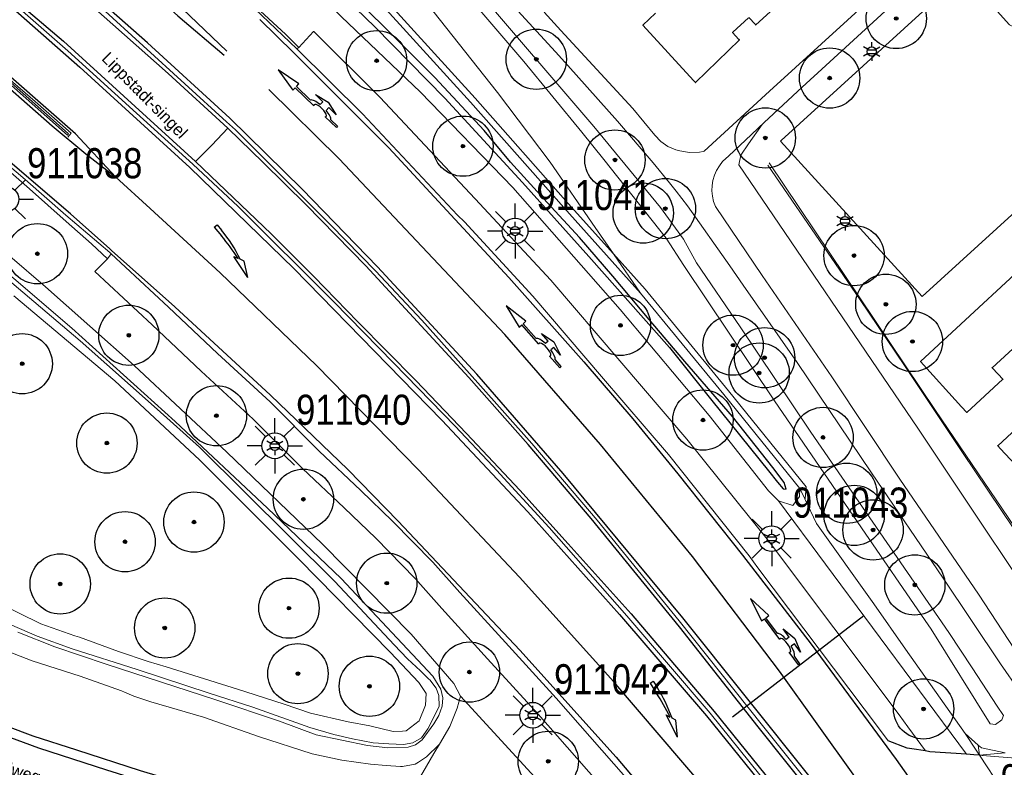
# Model space of a CAD drawing. Header units: metres. Extents: x 169249 to 194689, y 406250 to 412203.
# Tile 28 of 35: x 169959 to 170040, y 406884 to 406946. Entities that reach past the tile are written whole.
import ezdxf
from ezdxf.enums import TextEntityAlignment as Align

# ---------------------------------------------------------------- set-up
doc = ezdxf.new("R2010")
doc.units = ezdxf.units.M
doc.layers.get('0').update_dxf_attribs({"lineweight": 25})
for name, color, linetype, lineweight in [('B-WE-GR-BOOM-S', 90, 'Continuous', 25), ('B-WE-GW-TALUD_KRUIN-G', 90, 'Continuous', 18), ('B-WE-GW-TALUD_TEEN-G', 90, 'Continuous', 18), ('B-WE-GW-WATERGANG_INSTEEK-G', 160, 'Continuous', 18), ('B-WE-GW-WATERGANG_SLOOT_BODEM-G', 160, 'Continuous', 18), ('B-WE-IE-TERREINAFSCHEIDING_KUNSTMATIG_MUUR-G', 90, 'IE-TERREINAFSCHEIDING-KUNSTMATIG-DICHT', 18), ('B-WE-KL-ET_LS_OV_LICHTMAST-S', 190, 'Continuous', 25), ('B-WE-OG-BREUKLIJN-G', 7, 'Continuous', 18), ('B-WE-OG-TOPOGRAFIE_BEBOUWING-G', 1, 'Continuous', 35), ('B-WE-OG-TOPOGRAFIE_CULTUURSCHEIDING-G', 7, 'Continuous', 18), ('B-WE-OG-TOPOGRAFIE_TERREIN_GROEN-GV', 92, 'Continuous', 18), ('B-WE-OG-TOPOGRAFIE_WATER-GV', 160, 'Continuous', 18), ('B-WE-OG-TOPOGRAFIE_WEG_BERM-GV', 62, 'Continuous', 18), ('B-WE-OG-TOPOGRAFIE_WEG_PARKEERPLAATS-G', 191, 'Continuous', 18), ('B-WE-OG-TOPOGRAFIE_WEG_RIJWEG-GV', 252, 'Continuous', 18), ('B-WE-OG-TOPOGRAFIE_WEG_VERHARD-G', 252, 'Continuous', 18), ('B-WE-VW-MARKERING_PIJL-S', 7, 'Continuous', 25)]:
    doc.layers.add(name, color=color, linetype=linetype, lineweight=lineweight)
for name, color, linetype in [('B-WE-OG-TOPOGRAFIE_WATER_SLOOT-GV', 7, 'Continuous'), ('B-WE-OG-TOPOGRAFIE_WEG_INRIT-GV', 7, 'Continuous'), ('B-WE-OG-TOPOGRAFIE_WEG_RIJWEG-G', 7, 'Continuous'), ('B-WE-OG-TOPOGRAFIE_WEG_VERKEERSEILAND-GV', 7, 'Continuous'), ('B-WE-VW-BEWEGWIJZERING_DRAAGCONSTRUCTIE_PORTAAL_POER-G', 7, 'Continuous'), ('B-WE-VW-MARKERING-G', 7, 'Continuous'), ('Label_Openbareruimte', 7, 'Continuous')]:
    doc.layers.add(name, color=color, linetype=linetype)
doc.styles.add('ARIAL', font='ARIALN.TTF', dxfattribs={"height": 1})
doc.styles.add('NLCS-ISO', font='txt')
doc.linetypes.add('IE-TERREINAFSCHEIDING-KUNSTMATIG-DICHT', pattern='A,8,-1,[82,NLCS.SHX,S=0.75,R=90,X=0,Y=0],-1', length=10)

# ---------------------------------------------------------------- blocks, each defined once
blk = doc.blocks.new('SGR-BOOM_01')
at = {"ltscale": 0.1}
h = blk.add_hatch(color=256, dxfattribs=at)
edge = h.paths.add_edge_path()
edge.add_arc((0, 0), 0.15, 0, 360)
for radius in [2.5, 0.045]:
    blk.add_circle((0, 0), radius)
blk.add_circle((0, 0), 0.15, dxfattribs=at)
blk = doc.blocks.new('B-SVW-MARKERING_PIJL_VERDRIJF_RE_5.0')
for p, q in [((0, 0.15), (0.6, 0.15)), ((0, -0.15), (0, 0.15)), ((0, -0.15), (0.96, -0.15)), ((2.92, -0.46), (3.27, -0.28)), ((5, -0.66), (2.92, -0.46)), ((3.75, -0.04), (3.43, -0.2)), ((5, -0.66), (3.75, -0.04))]:
    blk.add_line(p, q)
for centre, radius, start, end in [((0.609, -11.39), 11.54, 75.85265, 90.04685), ((0.992, -20.17), 20.02, 83.46636, 90.09156)]:
    blk.add_arc(centre, radius, start, end)
blk = doc.blocks.new('B-SVW-MARKERING_PIJL_ROTONDE_RD_RA_6.80')
for p, q in [((0, 0.075), (1.29, 0.075)), ((0, -0.075), (0, 0.075)), ((2.61, 0.075), (4.75, 0.075)), ((4.75, 0.375), (4.75, 0.075)), ((6.8, 0), (4.75, 0.375)), ((0, -0.075), (0.774, -0.075)), ((1.95, -0.975), (0.75, -0.675)), ((0.75, -0.675), (1.6, -0.675)), ((1.6, -0.675), (1.6, -0.359)), ((3.15, -0.675), (1.95, -0.975)), ((2.3, -0.675), (2.3, -0.359)), ((2.3, -0.675), (3.15, -0.675)), ((3.126, -0.075), (4.75, -0.075)), ((4.75, -0.375), (6.8, 0)), ((4.75, -0.075), (4.75, -0.375))]:
    blk.add_line(p, q)
for major_axis, ratio, start_param, end_param in [((-0.7, 0), 0.321429, 5.943348, 9.764615), ((-1.2, 0), 0.3125, 6.484543, 7.558013), ((-1.2, 0), 0.3125, 8.14995, 9.22342)]:
    blk.add_ellipse((1.95, 0), major_axis=major_axis, ratio=ratio, start_param=start_param, end_param=end_param)
blk = doc.blocks.new('B-SIE-WEG_LICHTMAST-SO')
at = {"ltscale": 0.1}
for p, q in [((-0.334, 0.193), (-0.668, 0.386)), ((0, 0.386), (0, 0.772)), ((0.334, 0.193), (0.668, 0.386)), ((-0.334, -0.193), (-0.668, -0.386)), ((0, -0.386), (0, -0.772)), ((0.334, -0.193), (0.668, -0.386))]:
    blk.add_line(p, q, dxfattribs=at)
at = {"flags": 128}
for points in [[(-0.354, 0.152), (0.354, 0.152)], [(-0.354, -0.152), (0.354, -0.152)]]:
    blk.add_lwpolyline(points, dxfattribs=at)
at = {"ltscale": 0.1}
blk.add_circle((0, 0), 0.386, dxfattribs=at)
at = {"style": 'NLCS-ISO'}
blk.add_attdef('TYPE', text='', height=0.549, dxfattribs=at).set_placement((0, 0.772), align=Align.BOTTOM_CENTER)
blk = doc.blocks.new('LM')
for p, q in [((-0.47, 0.612), (-0.47, 1.834)), ((-1.227, 0.299), (-2.091, 1.163)), ((0.287, 0.298), (1.152, 1.163)), ((-1.54, -0.458), (-2.762, -0.458)), ((0.599, -0.458), (1.822, -0.458)), ((-1.226, -1.215), (-2.091, -2.08)), ((-0.47, -1.527), (-0.47, -2.75)), ((0.286, -1.214), (1.152, -2.08))]:
    blk.add_line(p, q)
blk.add_circle((-0.47, -0.458), 1.07)
at = {"color": 7, "style": 'ARIAL'}
blk.add_attdef('MASTNR.', (1.3, 1.28), '', height=2.5, dxfattribs=at)

msp = doc.modelspace()

# ---------------------------------------------------------------- linework, layer by layer
at = {"layer": 'B-WE-GW-TALUD_KRUIN-G'}
for points in [[(169975.521, 406971.801, 13.334), (169974.957, 406972.484, 13.34), (169974.635, 406972.892, 13.316), (169974.899, 406973.28, 13.316), (169975.413, 406973.088, 13.324), (169978.203, 406969.685, 13.38), (169985.043, 406962.086, 13.324), (169994.93, 406950.599, 13.393), (169996.434, 406948.852, 13.404), (170006.414, 406937.204, 13.388), (170011.956, 406930.483, 13.188), (170013.85, 406927.844, 13.396), (170014.94, 406925.878, 13.46), (170018.561, 406920.588, 13.388), (170024.402, 406911.842, 13.42), (170035.86, 406895.225, 13.356), (170037.789, 406892.293, 13.346), (170039.875, 406889.123, 13.335), (170040.386, 406888.346, 13.332), (170040.253, 406887.964, 13.364), (170039.722, 406887.6, 13.404), (170039.282, 406887.647, 13.404)], [(170039.282, 406887.647, 13.404), (170034.381, 406895.504, 13.388), (170033.888, 406896.224, 13.389), (170028.624, 406903.91, 13.396), (170021.41, 406914.438, 13.484), (170013.876, 406925.655, 13.492), (170012.406, 406927.943, 13.3), (170007.255, 406934.458, 13.356), (170005.409, 406936.717, 13.372), (170000.615, 406942.582, 13.412), (169986.662, 406958.908, 13.22), (169979.336, 406967.182, 13.292), (169975.521, 406971.801, 13.334)]]:
    msp.add_polyline3d(points, dxfattribs=at)
at = {"layer": 'B-WE-GW-TALUD_TEEN-G'}
msp.add_line((170038.298, 406885.874, 12.121), (170037.206, 406886.83, 12.101), dxfattribs=at)
for points in [[(170008.04, 406926.618, 11.889), (170006.521, 406928.825, 11.918), (170002.806, 406934.228, 11.881), (169998.42, 406940.005, 11.95), (169991.489, 406948.808, 12.072), (169990.482, 406950.136, 12.099)], [(170040.524, 406885.246, 12.138), (170038.552, 406885.651, 12.126), (170038.298, 406885.874, 12.121)]]:
    msp.add_polyline3d(points, dxfattribs=at)
at = {"layer": 'B-WE-GW-WATERGANG_INSTEEK-G'}
for points in [[(169956.821, 406897.763, 11.624), (169960.545, 406895.946, 11.626), (169963.385, 406894.952, 11.624), (169963.753, 406894.82, 11.624), (169967.006, 406893.658, 11.624), (169969.465, 406892.809, 11.622), (169970.934, 406892.366, 11.568), (169976.419, 406890.658, 11.559), (169977.551, 406890.305, 11.557), (169980.736, 406889.278, 11.599), (169982.909, 406888.536, 11.705), (169986.054, 406887.802, 11.636), (169987.845, 406887.474, 11.703), (169989.773, 406887.013, 11.827), (169990.558, 406887.042, 11.823), (169990.86, 406887.053, 11.822), (169991.923, 406887.884, 11.759), (169992.466, 406889.179, 11.757), (169992.505, 406890.174, 11.757), (169991.896, 406891.084, 11.757), (169989.522, 406893.593, 11.757), (169981.977, 406901.289, 11.757), (169973.701, 406909.54, 11.755), (169966.684, 406916.084, 11.582), (169958.327, 406923.134, 11.582)], [(169993.615, 406885.957, 12.088), (169992.535, 406884.9, 12.123), (169991.868, 406884.471, 12.16), (169991.607, 406884.303, 12.175), (169990.547, 406884.105, 12.23), (169990.379, 406884.116, 12.227), (169989.188, 406884.197, 12.209), (169987.882, 406884.286, 12.189), (169985.519, 406884.642, 12.183), (169983.059, 406885.162, 12.128), (169978.594, 406886.603, 12.077), (169974.038, 406888.188, 12.035), (169969.677, 406889.478, 12.037), (169968.272, 406889.95, 11.995), (169967.497, 406890.277, 12.186), (169967.237, 406890.387, 12.25), (169963.817, 406891.589, 12.253), (169959.821, 406892.877, 12.252), (169956.472, 406894.165, 12.253), (169953.415, 406895.509, 12.25), (169950.923, 406897.092, 12.246), (169949.881, 406897.813, 12.144)]]:
    msp.add_polyline3d(points, dxfattribs=at)
at = {"layer": 'B-WE-GW-WATERGANG_SLOOT_BODEM-G'}
for points in [[(169953.484, 406928.698, 11.17), (169963.113, 406920.463, 11.164), (169971.691, 406912.729, 11.27), (169979.345, 406905.529, 11.27), (169985.469, 406899.706, 11.27), (169993.069, 406891.601, 11.299), (169993.714, 406890.513, 11.287), (169993.904, 406889.802, 11.285), (169993.848, 406889.107, 11.128), (169993.551, 406888.343, 11.128), (169993.158, 406887.635, 11.047), (169992.18, 406886.326, 11.047), (169991.622, 406885.898, 11.047), (169991.017, 406885.712, 11.047), (169989.319, 406885.662, 11.047), (169987.636, 406885.854, 11.097), (169983.381, 406886.728, 11.281), (169980.345, 406887.874, 11.281), (169975.07, 406889.644, 11.281), (169965.964, 406892.603, 11.057), (169961.72, 406894.032, 11.055), (169958.652, 406895.244, 11.053)], [(169992.809, 406891.281, 11.147), (169992.724, 406891.346, 11.147), (169992.027, 406892.049, 11.155), (169990.968, 406893.036, 11.159), (169989.845, 406894.203, 11.155), (169984.927, 406899.457, 11.153), (169973.709, 406910.592, 11.14), (169970.188, 406913.742, 11.144), (169963.82, 406919.409, 11.145), (169957.244, 406925.011, 11.145)], [(169957.332, 406896.183, 11.053), (169960.238, 406894.907, 11.053), (169963.158, 406893.875, 11.053), (169968.549, 406892.16, 11.053), (169974.511, 406890.199, 11.053), (169978.133, 406889.027, 11.053), (169982.86, 406887.329, 11.053), (169984.855, 406886.755, 11.053), (169986.41, 406886.401, 11.053), (169988.11, 406886.076, 11.053), (169989.41, 406885.983, 11.053), (169990.623, 406885.923, 11.053), (169991.393, 406886.06, 11.053), (169992.112, 406886.479, 11.053), (169992.641, 406887.225, 11.053), (169993.576, 406889.074, 11.136), (169993.565, 406889.997, 11.145), (169993.346, 406890.592, 11.149), (169992.809, 406891.281, 11.147)]]:
    msp.add_polyline3d(points, dxfattribs=at)
at = {"layer": 'B-WE-IE-TERREINAFSCHEIDING_KUNSTMATIG_MUUR-G'}
for points in [[(170048.884, 406892.713, 12.628), (170048.615, 406892.832, 12.568), (170036.999, 406910.154, 12.696), (170032.222, 406917.278, 12.748), (170028.451, 406922.902, 12.79), (170020.844, 406933.995, 12.766)], [(170020.967, 406934.171, 14.464), (170032.272, 406917.327, 14.489), (170034.753, 406913.631, 14.494), (170048.855, 406892.858, 14.536)]]:
    msp.add_polyline3d(points, dxfattribs=at)
at = {"layer": 'B-WE-OG-BREUKLIJN-G'}
msp.add_polyline3d([(169937.234, 406945.013, 12.671), (169939.715, 406944.994, 12.739), (169941.755, 406945.166, 12.746), (169945.234, 406945.74, 12.738), (169946.952, 406945.756, 12.725), (169948.707, 406945.628, 12.699), (169950.667, 406945.229, 12.664), (169952.433, 406944.61, 12.651), (169954.23, 406943.696, 12.63), (169955.624, 406942.784, 12.609), (169962.757, 406936.484, 12.46), (169962.86, 406936.599, 12.463), (169956.285, 406942.392, 12.585), (169955.014, 406943.383, 12.592), (169952.96, 406944.579, 12.621), (169951.299, 406945.21, 12.631), (169948.525, 406945.816, 12.657), (169945.619, 406945.946, 12.714), (169940.936, 406945.219, 12.74), (169939.408, 406945.189, 12.737), (169937.301, 406945.368, 12.672)], dxfattribs=at)
at = {"layer": 'B-WE-OG-TOPOGRAFIE_BEBOUWING-G'}
for points in [[(170022.223, 406947.809, 24.02), (170019.837, 406945.615, 24.02), (170019.808, 406945.647, 24.02), (170019.268, 406946.24, 24.02)], [(170019.239, 406946.213, 24.02), (170017.949, 406945.008, 24.02), (170017.927, 406944.987, 24.02), (170018.447, 406944.423, 24.02), (170018.493, 406944.372, 24.02), (170014.842, 406940.832, 24.02), (170014.692, 406940.996, 24.02), (170010.478, 406945.591, 24.02), (170011.515, 406946.593, 24.02)], [(170045.337, 406922.581, 15.15), (170039.449, 406917.186, 15.15), (170039.438, 406917.176, 15.15), (170039.943, 406916.645, 15.15), (170040.343, 406916.224, 15.15), (170037.334, 406913.478, 15.15), (170036.918, 406913.938, 15.15), (170033.515, 406917.707, 15.15), (170045.043, 406928.367, 15.15)], [(170043.778, 406906.561, 15.18), (170040.143, 406910.463, 15.18), (170039.91, 406910.714, 15.18), (170039.913, 406910.716, 15.18), (170045.307, 406915.706, 15.164)]]:
    msp.add_polyline3d(points, dxfattribs=at)
at = {"layer": 'B-WE-OG-TOPOGRAFIE_CULTUURSCHEIDING-G'}
msp.add_polyline3d([(170057.517, 406885.604, 12.415), (170057.161, 406885.833, 12.413), (170051.378, 406889.548, 12.382), (170048.428, 406889.462, 12.382), (170047.605, 406889.469, 12.37), (170047.286, 406889.561, 12.378), (170046.596, 406889.761, 12.394), (170045.992, 406890.667, 12.457), (170046.077, 406891.452, 12.472), (170046.122, 406891.941, 12.483), (170046.202, 406892.813, 12.502), (170033.281, 406912.164, 12.769), (170018.442, 406934.004, 12.802), (170018.596, 406934.828, 12.799), (170019.249, 406935.755, 12.721), (170020.387, 406937.373, 12.585)], dxfattribs=at)
at = {"layer": 'B-WE-OG-TOPOGRAFIE_TERREIN_GROEN-GV'}
for p, q in [((170038.298, 406885.874, 9.164), (170038.391, 406885.043, 12.099)), ((169989.516, 406879, 12.468), (169993.158, 406885.181, 12.125)), ((170038.391, 406885.043, 12.099), (170040.524, 406885.246, 8.073)), ((170038.391, 406885.043, 12.099), (170040.354, 406882.085, 12.101))]:
    msp.add_line(p, q, dxfattribs=at)
for points in [[(169987.408, 406953.51, 12.159), (169985.196, 406951.833, 12.079), (169989.276, 406947.549, 11.974), (169996.571, 406939.545, 11.837), (170004.295, 406930.802, 11.854), (170008.04, 406926.618, 11.889)], [(170008.04, 406926.618, 11.889), (170010.658, 406923.694, 11.847), (170017.575, 406915.265, 11.856), (170024.02, 406907.316, 11.942), (170023.944, 406906.337, 11.964), (170023.916, 406906.297, 11.942)], [(170023.916, 406906.297, 11.942), (170024.885, 406904.263, 11.941), (170029.645, 406897.586, 12.008), (170032.273, 406893.848, 12.04), (170037.206, 406886.83, 12.101)], [(170037.206, 406886.83, 12.101), (170038.17, 406885.377, 12.099), (170038.391, 406885.043, 12.099)]]:
    msp.add_polyline3d(points, dxfattribs=at)
at = {"layer": 'B-WE-OG-TOPOGRAFIE_WATER-GV'}
msp.add_line((169993.158, 406885.181, 12.125), (169993.615, 406885.957, 12.088), dxfattribs=at)
for points in [[(170010.279, 406923.368, 11.847), (170003.922, 406930.469, 11.854), (169996.199, 406939.211, 11.837), (169988.91, 406947.208, 11.974), (169984.88, 406951.439, 12.079), (169983.862, 406952.051, 12.092)], [(169982.649, 406949.126, 12.16), (169985.458, 406946.323, 12.043), (169992.032, 406940.037, 11.942), (169999.691, 406932.132, 11.871), (170008.598, 406922.006, 11.93), (170015.987, 406913.234, 11.968), (170020.901, 406906.98, 11.958), (170021.715, 406906.133, 11.961)], [(169995.346, 406889.927, 11.961), (169994.814, 406890.994, 11.929), (169991.254, 406895.091, 11.847), (169983.917, 406902.543, 11.813), (169975.988, 406910.193, 11.857), (169968.296, 406917.379, 11.946), (169960.948, 406923.897, 12.11), (169954.998, 406928.987, 12.173), (169952.326, 406931.252, 12.175), (169950.566, 406932.345, 12.171), (169949.121, 406933.251, 12.171), (169947.491, 406933.733, 12.172), (169945.464, 406933.85, 12.168), (169943.934, 406933.847, 12.167), (169942.249, 406933.616, 12.162), (169940.296, 406932.587, 12.152), (169937.894, 406930.868, 12.117), (169936.863, 406929.746, 12.113), (169936.175, 406928.632, 12.106)], [(170023.507, 406907.156, 11.942), (170017.187, 406914.949, 11.856), (170010.279, 406923.368, 11.847)], [(170021.715, 406906.133, 11.961), (170022.912, 406905.749, 11.964), (170023.457, 406906.514, 11.964), (170023.507, 406907.156, 11.942)], [(169993.615, 406885.957, 12.088), (169994.473, 406887.413, 12.079), (169995.071, 406888.938, 12.085), (169995.346, 406889.927, 11.961)]]:
    msp.add_polyline3d(points, dxfattribs=at)
at = {"layer": 'B-WE-OG-TOPOGRAFIE_WATER_SLOOT-GV'}
for points in [[(169983.488, 406950.085, 11.265), (169988.257, 406945.449, 11.264), (169994.054, 406939.544, 11.265)], [(169994.054, 406939.544, 11.265), (170000.509, 406932.553, 11.314), (170006.012, 406926.415, 11.314), (170012.689, 406918.855, 11.318), (170016.189, 406914.46, 11.321), (170020.887, 406908.627, 11.308), (170021.632, 406907.68, 11.449), (170022.102, 406907.144, 11.449), (170022.361, 406907.107, 11.449), (170022.192, 406907.676, 11.449), (170021.254, 406908.899, 11.451), (170017.912, 406913.126, 11.452), (170013.958, 406917.693, 11.449), (170011.016, 406921.175, 11.451), (170007.982, 406924.784, 11.448), (170005.217, 406927.996, 11.446), (170002.545, 406930.881, 11.446), (169999.516, 406934.229, 11.527), (169997.33, 406936.873, 11.521), (169993.234, 406941.264, 11.474), (169988.871, 406945.629, 11.432), (169985.378, 406949.029, 11.412)]]:
    msp.add_polyline3d(points, dxfattribs=at)
at = {"layer": 'B-WE-OG-TOPOGRAFIE_WEG_BERM-GV'}
for p, q in [((169981.797, 406943.63, 12.214), (169981.956, 406943.76, 12.242)), ((169966.078, 406926.214, 12.218), (169966.393, 406926.634, 12.124)), ((170010.279, 406923.368, 11.847), (170008.04, 406926.618, 11.889)), ((170023.507, 406907.156, 11.942), (170023.916, 406906.297, 11.942)), ((170037.316, 406885.123, 12.11), (170021.715, 406906.133, 11.961)), ((169995.346, 406889.927, 11.961), (170017.657, 406865.678, 12.508))]:
    msp.add_line(p, q, dxfattribs=at)
for points in [[(169981.956, 406943.76, 12.242), (169980.845, 406944.855, 12.336), (169978.416, 406947.091, 12.381)], [(169981.956, 406943.76, 12.242), (169983.176, 406945.078, 12.215), (169983.189, 406945.065, 12.214), (169988.67, 406939.626, 12.15), (169996.58, 406931.191, 12.05), (170002.854, 406924.46, 12.045), (170008.568, 406917.751, 12.069), (170014.136, 406911.268, 12.087), (170020.886, 406902.815, 12.121), (170031.727, 406888.393, 12.148), (170032.451, 406887.395, 12.153), (170033.906, 406885.391, 12.122)], [(169931.676, 406931.808, 12.492), (169931.737, 406931.98, 12.497), (169932.093, 406932.658, 12.521), (169932.622, 406933.516, 12.548), (169933.292, 406934.522, 12.584), (169934.079, 406935.509, 12.606), (169934.919, 406936.283, 12.643), (169936.501, 406937.452, 12.672), (169937.727, 406938.072, 12.678), (169939.499, 406938.803, 12.686), (169940.684, 406939.098, 12.691), (169942.242, 406939.324, 12.684), (169944.572, 406939.5, 12.692), (169946.403, 406939.407, 12.662), (169948.268, 406939.047, 12.656), (169949.89, 406938.692, 12.642), (169951.45, 406938.063, 12.604), (169953.29, 406937.125, 12.597), (169954.516, 406936.349, 12.589), (169956.46, 406934.766, 12.535), (169959.605, 406932.021, 12.44), (169962.652, 406929.309, 12.36), (169964.753, 406927.45, 12.307), (169966.078, 406926.214, 12.218)], [(170009.207, 406880.016, 12.214), (170001.804, 406888.44, 12.132), (169997.605, 406893.034, 12.153), (169993.812, 406897.214, 12.119), (169991.607, 406899.699, 12.141), (169988.322, 406903.034, 12.085), (169985.706, 406905.564, 12.069), (169982.25, 406908.82, 12.115), (169978.173, 406912.92, 12.073), (169973.841, 406916.894, 12.084), (169969.781, 406920.743, 12.125), (169965.03, 406925.172, 12.124), (169966.078, 406926.214, 12.218)]]:
    msp.add_polyline3d(points, dxfattribs=at)
at = {"layer": 'B-WE-OG-TOPOGRAFIE_WEG_INRIT-GV'}
for points in [[(170033.906, 406885.391, 12.122), (170032.793, 406885.562, 12.121), (170032.387, 406885.625, 12.121), (170030.832, 406886.221, 12.153)], [(170037.316, 406885.123, 12.11), (170034.275, 406885.334, 12.122), (170033.906, 406885.391, 12.122)], [(170038.391, 406885.043, 12.099), (170037.941, 406885.08, 12.107), (170037.316, 406885.123, 12.11)]]:
    msp.add_polyline3d(points, dxfattribs=at)
at = {"layer": 'B-WE-OG-TOPOGRAFIE_WEG_PARKEERPLAATS-G'}
msp.add_polyline3d([(170045.795, 406942.627, 12.42), (170045.782, 406942.615, 12.42), (170045.107, 406941.987, 12.44), (170045.015, 406941.752, 12.445), (170044.99, 406941.501, 12.45), (170045.017, 406941.314, 12.45), (170045.081, 406941.136, 12.45), (170045.18, 406940.975, 12.45), (170048.815, 406936.923, 12.52), (170033.648, 406923.08, 12.52), (170021.885, 406935.971, 12.56), (170021.939, 406936.02, 12.56), (170037.089, 406949.845, 12.56), (170040.88, 406945.636, 12.41), (170041.045, 406945.538, 12.413), (170041.228, 406945.482, 12.417), (170041.419, 406945.471, 12.42), (170041.59, 406945.5, 12.427), (170041.751, 406945.566, 12.433), (170041.894, 406945.664, 12.44), (170042.52, 406946.23, 12.45)], dxfattribs=at)
at = {"layer": 'B-WE-OG-TOPOGRAFIE_WEG_RIJWEG-G'}
msp.add_polyline3d([(169948.935, 406892.201, 12.526), (169950.146, 406891.406, 12.516), (169955.331, 406888.61, 12.489), (169957.764, 406887.45, 12.504), (169959.882, 406886.64, 12.501), (169963.511, 406885.487, 12.467), (169968.781, 406883.771, 12.466), (169977.786, 406881.081, 12.403), (169983.385, 406879.521, 12.412), (169985.597, 406878.904, 12.416), (169989.358, 406877.856, 12.422), (169989.54, 406877.804, 12.421)], dxfattribs=at)
at = {"layer": 'B-WE-OG-TOPOGRAFIE_WEG_RIJWEG-GV'}
for points in [[(169981.797, 406943.63, 12.214), (169978.293, 406946.951, 12.279), (169974.647, 406950.269, 12.319), (169970.636, 406953.981, 12.378), (169968.003, 406956.243, 12.411), (169966.116, 406957.941, 12.465), (169965.623, 406958.508, 12.483), (169965.151, 406959.045, 12.485), (169964.463, 406959.963, 12.534), (169963.723, 406961.103, 12.569), (169963.425, 406961.707, 12.58), (169962.863, 406962.775, 12.602), (169962.621, 406963.615, 12.606), (169962.306, 406964.501, 12.606), (169962.115, 406965.396, 12.604), (169961.946, 406966.329, 12.604), (169961.793, 406967.286, 12.623), (169961.783, 406968.367, 12.626), (169961.764, 406969.254, 12.625), (169961.663, 406970.158, 12.628), (169961.616, 406970.923, 12.61), (169961.444, 406971.963, 12.609), (169961.301, 406972.847, 12.611), (169961.22, 406973.707, 12.607)], [(169957.602, 406953.992, 12.609), (169965.577, 406947.031, 12.507), (169975.952, 406937.588, 12.381), (169976.692, 406936.915, 12.372), (169981.123, 406932.489, 12.335), (169984.602, 406929.006, 12.304), (169988.319, 406925.219, 12.248), (169992.161, 406921.13, 12.234), (169996.797, 406915.918, 12.216), (170001.263, 406910.905, 12.197), (170006.679, 406904.544, 12.184), (170013.492, 406896.181, 12.251), (170020.411, 406887.51, 12.33), (170026.048, 406880.468, 12.322)], [(170023.393, 406879.424, 12.301), (170016.06, 406888.528, 12.265), (170009.164, 406896.607, 12.193), (170002.718, 406903.928, 12.196), (169998.027, 406909.025, 12.117), (169994.908, 406912.348, 12.056), (169989.815, 406917.557, 12.121), (169984.826, 406922.671, 12.201), (169976.925, 406930.562, 12.255), (169973.169, 406934.079, 12.326), (169968.497, 406938.301, 12.356), (169962.804, 406943.469, 12.4), (169954.622, 406950.64, 12.621)], [(169945.458, 406946.045, 12.646), (169946.392, 406946.051, 12.65), (169947.691, 406946.011, 12.617), (169948.672, 406945.901, 12.606), (169950.018, 406945.673, 12.573), (169951.721, 406945.216, 12.557), (169953.126, 406944.603, 12.577), (169953.842, 406944.245, 12.571), (169954.666, 406943.778, 12.566), (169955.623, 406943.145, 12.551), (169957.805, 406941.236, 12.495), (169960.094, 406939.263, 12.439), (169963.06, 406936.654, 12.405), (169962.803, 406936.321, 12.365)], [(170030.832, 406886.221, 12.153), (170030.118, 406887.205, 12.148), (170020.011, 406900.586, 12.164), (170019.305, 406901.59, 12.121), (170012.596, 406909.992, 12.087), (170007.048, 406916.451, 12.069), (170001.361, 406923.129, 12.045), (169995.677, 406929.285, 12.145), (169995.119, 406929.825, 12.05), (169987.236, 406938.231, 12.15), (169981.797, 406943.63, 12.214)], [(169940.709, 406939.446, 12.513), (169942.274, 406939.726, 12.516), (169944.579, 406939.755, 12.496), (169945.408, 406939.757, 12.479), (169946.443, 406939.759, 12.459), (169948.337, 406939.395, 12.461), (169949.958, 406938.963, 12.459), (169951.647, 406938.354, 12.414), (169953.399, 406937.494, 12.394), (169954.745, 406936.606, 12.34), (169959.255, 406932.789, 12.231), (169962.639, 406929.841, 12.194), (169966.266, 406926.753, 12.124), (169966.393, 406926.634, 12.124)], [(169966.393, 406926.634, 12.124), (169971.151, 406922.201, 12.125), (169975.205, 406918.357, 12.084), (169979.559, 406914.363, 12.073), (169983.645, 406910.253, 12.115), (169987.087, 406907.01, 12.069), (169989.729, 406904.454, 12.085), (169993.069, 406901.065, 12.141), (169995.3, 406898.55, 12.119), (169999.084, 406894.381, 12.153), (170003.293, 406889.775, 12.132), (170011.866, 406880.02, 12.214)]]:
    msp.add_polyline3d(points, dxfattribs=at)
at = {"layer": 'B-WE-OG-TOPOGRAFIE_WEG_VERHARD-G'}
for points in [[(170043.628, 406887.582, 12.171), (170043.282, 406888.081, 12.193), (170040.138, 406892.616, 12.39), (170035.374, 406899.736, 12.66), (170029.453, 406908.452, 12.62), (170023.268, 406917.618, 12.72), (170021.87, 406919.634, 12.712), (170018.811, 406924.045, 12.696), (170017.686, 406925.644, 12.69), (170014.168, 406930.611, 12.73), (170013.251, 406931.825, 12.74), (170012.695, 406932.515, 12.735), (170011.346, 406934.186, 12.724), (170008.386, 406937.643, 12.7), (170004.267, 406942.249, 12.7), (170003.229, 406943.392, 12.7), (169997.614, 406949.525, 12.75), (169991.43, 406956.428, 12.7), (169985.367, 406963.051, 12.72), (169978.502, 406970.372, 12.759), (169978.404, 406970.477, 12.76), (169976.07, 406973.002, 12.771)], [(170002.299, 406946.678, 12.678), (170003.68, 406945.157, 12.68), (170009.649, 406938.696, 12.65), (170010.556, 406937.58, 12.646), (170011.463, 406936.467, 12.642), (170011.967, 406935.959, 12.64), (170012.546, 406935.545, 12.64), (170013.203, 406935.257, 12.64), (170013.546, 406935.162, 12.64), (170014.352, 406935.045, 12.64), (170015.167, 406935.069, 12.64), (170015.472, 406935.123, 12.64), (170015.566, 406935.14, 12.64), (170020.971, 406940.123, 12.58), (170035.759, 406953.623, 12.46)], [(170042.292, 406892.306, 12.244), (170038.312, 406898.401, 12.62), (170031.803, 406907.928, 12.62), (170026.143, 406916.418, 12.71), (170020.377, 406924.839, 12.69), (170016.495, 406930.566, 12.65), (170016.345, 406930.98, 12.653), (170016.248, 406931.41, 12.655), (170016.207, 406931.848, 12.658), (170016.221, 406932.288, 12.66), (170016.291, 406932.724, 12.658), (170016.416, 406933.149, 12.656), (170016.594, 406933.553, 12.654), (170016.822, 406933.932, 12.652), (170017.096, 406934.279, 12.65), (170017.612, 406934.764, 12.64), (170018.978, 406936.049, 12.613), (170020.551, 406937.527, 12.582), (170023.678, 406940.468, 12.52), (170036.785, 406952.496, 12.48)], [(170044.293, 406885.606, 12.052), (170044.142, 406885.329, 12.024), (170043.702, 406884.855, 12.031), (170041.744, 406884.773, 12.035), (170038.606, 406885.026, 12.095), (170038.391, 406885.043, 12.099)]]:
    msp.add_polyline3d(points, dxfattribs=at)
at = {"layer": 'B-WE-OG-TOPOGRAFIE_WEG_VERKEERSEILAND-GV'}
for points in [[(169964.851, 406947.152, 12.634), (169957.613, 406953.654, 12.737), (169954.93, 406950.64, 12.777), (169962.431, 406944.281, 12.67), (169973.374, 406934.284, 12.513)], [(169976.051, 406937.063, 12.514), (169971.112, 406941.601, 12.629), (169964.851, 406947.152, 12.634)], [(169973.374, 406934.284, 12.513), (169974.733, 406935.639, 12.721), (169976.051, 406937.063, 12.514)], [(170051.382, 406848.499, 12.641), (170050.704, 406849.493, 12.635), (170049.137, 406851.681, 12.636), (170047.84, 406853.516, 12.636), (170046.399, 406855.249, 12.636), (170041.734, 406860.863, 12.621), (170037.304, 406866.167, 12.599), (170032.627, 406871.725, 12.556), (170028.444, 406876.775, 12.547), (170027.139, 406878.489, 12.515), (170020.054, 406887.394, 12.485), (170013.512, 406895.689, 12.452), (170006.202, 406904.671, 12.389), (170000.981, 406910.828, 12.366), (169996.059, 406916.373, 12.41), (169987.514, 406925.624, 12.431), (169982.559, 406930.684, 12.48), (169978.993, 406934.213, 12.477), (169976.051, 406937.063, 12.514)], [(169973.374, 406934.284, 12.513), (169979.657, 406928.29, 12.42), (169983.2, 406924.751, 12.41), (169986.838, 406920.987, 12.357), (169991.642, 406916.123, 12.335), (169995.854, 406911.741, 12.27), (170000.266, 406907.028, 12.31), (170004.286, 406902.572, 12.339), (170009.518, 406896.779, 12.387), (170016.387, 406888.677, 12.436), (170022.697, 406880.869, 12.447), (170029.558, 406871.911, 12.463), (170035.69, 406863.769, 12.523), (170041.997, 406854.868, 12.532), (170048.32, 406845.907, 12.543)]]:
    msp.add_polyline3d(points, dxfattribs=at)
at = {"layer": 'B-WE-VW-BEWEGWIJZERING_DRAAGCONSTRUCTIE_PORTAAL_POER-G', "linetype": 'Continuous'}
msp.add_line((170028.797, 406896.615, 18.089), (170017.922, 406888.205, 18.098), dxfattribs=at)
at = {"layer": 'B-WE-VW-MARKERING-G'}
for points in [[(169975.973, 406943.431, 12.332), (169971.051, 406948.176, 12.397), (169960.209, 406957.936, 12.622), (169959.407, 406958.797, 12.634), (169959.308, 406958.613, 12.632), (169958.991, 406958.024, 12.624), (169960.162, 406956.88, 12.598), (169971.91, 406946.38, 12.359), (169975.747, 406943.121, 12.347)], [(170029.75, 406876.478, 12.333), (170013.796, 406896.441, 12.28), (170003.874, 406908.401, 12.244), (169996.716, 406916.638, 12.258), (169988.467, 406925.565, 12.231), (169982.212, 406931.994, 12.308), (169976.238, 406937.878, 12.399), (169969.394, 406944.131, 12.428), (169957.095, 406954.98, 12.653), (169956.854, 406954.674, 12.655), (169955.944, 406953.521, 12.66), (169953.58, 406951.107, 12.643), (169963.781, 406942.118, 12.471), (169972.903, 406933.802, 12.349), (169981.544, 406925.427, 12.275), (169993.814, 406912.845, 12.164), (170000.947, 406905.239, 12.177), (170008.53, 406896.713, 12.18), (170015.762, 406888.302, 12.222), (170021.708, 406880.958, 12.269)], [(169966.783, 406932.989, 12.294), (169963.416, 406936.578, 12.39), (169955.798, 406943.255, 12.567), (169953.976, 406944.448, 12.581), (169951.734, 406945.428, 12.581), (169950.085, 406945.877, 12.602), (169948.857, 406946.092, 12.611), (169946.37, 406946.309, 12.652), (169945.452, 406946.242, 12.653), (169943.702, 406946.033, 12.659), (169940.87, 406945.546, 12.642), (169939.345, 406945.493, 12.656), (169937.481, 406945.587, 12.666)], [(169935.273, 406945.17, 12.633), (169935.916, 406945.016, 12.642), (169937.821, 406944.799, 12.672), (169939.402, 406944.722, 12.672), (169941.444, 406944.814, 12.672), (169943.724, 406945.227, 12.669), (169945.464, 406945.438, 12.668), (169947.326, 406945.485, 12.668), (169948.395, 406945.387, 12.621), (169950.767, 406944.91, 12.615), (169951.833, 406944.543, 12.582), (169953.66, 406943.68, 12.583), (169955.7, 406942.338, 12.521), (169961.5, 406937.253, 12.381), (169964.287, 406934.927, 12.381), (169966.783, 406932.989, 12.294)], [(169966.28, 406927.04, 12.182), (169963.022, 406929.95, 12.24), (169955.085, 406936.713, 12.385), (169953.455, 406937.772, 12.449), (169952.053, 406938.52, 12.45), (169950.092, 406939.259, 12.488), (169947.659, 406939.877, 12.498), (169946.068, 406940.072, 12.527), (169945.411, 406940.073, 12.528), (169942.721, 406940.017, 12.529), (169940.647, 406939.773, 12.551)]]:
    msp.add_polyline3d(points, dxfattribs=at)
at = {"layer": 'B-WE-VW-MARKERING-G', "linetype": 'Continuous'}
for points in [[(169978.727, 406946.057, 12.285), (169981.513, 406943.337, 12.247), (169989.404, 406935.412, 12.16), (169999.357, 406924.67, 12.157), (170005.578, 406917.676, 12.165), (170009.641, 406912.935, 12.167), (170013.371, 406908.395, 12.168), (170018.756, 406901.631, 12.175), (170024.45, 406894.251, 12.194), (170031.479, 406884.682, 12.224), (170034.677, 406880.187, 12.279)], [(170044.827, 406859.315, 12.443), (170031.795, 406878.017, 12.336), (170031.179, 406878.898, 12.33), (170021.806, 406892.013, 12.315), (170014.587, 406901.523, 12.259), (170006.979, 406910.805, 12.228), (169999.028, 406919.935, 12.202), (169985.286, 406934.525, 12.264), (169979.461, 406940.276, 12.333)], [(170051.498, 406834.889, 12.488), (170043.239, 406846.04, 12.426), (170030.348, 406863.524, 12.392), (170023.748, 406871.958, 12.354), (170015.768, 406882.155, 12.308), (170008.079, 406891.128, 12.256), (170000.239, 406899.815, 12.233), (169991.883, 406908.727, 12.173), (169983.425, 406917.364, 12.224), (169975.436, 406925.069, 12.279), (169969.633, 406930.38, 12.289), (169966.783, 406932.989, 12.294)], [(169966.28, 406927.04, 12.182), (169966.42, 406926.915, 12.182), (169971.659, 406922.236, 12.185), (169979.6, 406914.904, 12.143), (169986.019, 406908.73, 12.048), (169990.176, 406904.469, 12.124), (170000.27, 406893.76, 12.206), (170008.272, 406884.875, 12.251), (170018.094, 406873.216, 12.269)], [(169948.482, 406891.48, 12.575), (169948.766, 406891.3, 12.573), (169952.072, 406889.284, 12.576), (169953.409, 406888.562, 12.546), (169954.739, 406887.872, 12.546), (169955.83, 406887.312, 12.551), (169957.283, 406886.781, 12.546), (169960.368, 406885.654, 12.534), (169966.005, 406883.815, 12.519), (169972.536, 406881.795, 12.49), (169981.303, 406879.2, 12.459), (169985.369, 406878.039, 12.458), (169989.122, 406876.968, 12.458), (169989.292, 406876.917, 12.458)]]:
    msp.add_polyline3d(points, dxfattribs=at)

# ---------------------------------------------------------------- block references
for p, values in [((169958.116, 406931.619, 12.432), {'MASTNR.': '911038'}), ((170000.352, 406928.981, 11.972), {'MASTNR.': '911041'}), ((169980.425, 406911.168, 12.068), {'MASTNR.': '911040'}), ((170021.633, 406903.463, 12.016), {'MASTNR.': '911043'}), ((170001.818, 406888.81, 12.134), {'MASTNR.': '911042'}), ((170038.86, 406880.514, 12.202), {'MASTNR.': '911045'})]:
    msp.add_blockref('LM', p).add_auto_attribs(values)
at = {"layer": 'B-WE-GR-BOOM-S', "color": 7}
for p in [(170031.491, 406946.153, 12.64), (169988.403, 406942.651, 12.064), (170001.643, 406942.769, 13.501), (170025.969, 406941.214, 12.62), (170020.634, 406936.244, 12.61), (169995.562, 406935.562, 11.961), (170008.166, 406934.415, 13.639), (170012.346, 406930.381, 13.51), (170010.507, 406930.014, 13.711), (169960.267, 406926.639, 12.285), (170027.993, 406926.485, 12.892), (170030.632, 406922.448, 12.952), (170008.627, 406920.69, 12.016), (169967.852, 406919.882, 12.086), (170017.962, 406919.054, 13.663), (170032.836, 406919.359, 12.952), (170020.574, 406918.01, 13.459), (169959.008, 406917.511, 11.436), (170020.126, 406916.747, 13.657), (169975.118, 406913.205, 12.142), (170015.466, 406912.844, 12.042), (169966.03, 406910.929, 11.238), (170025.423, 406911.4, 13.249), (170027.385, 406906.766, 13.597), (169982.326, 406906.276, 12.133), (170028.004, 406904.938, 13.603), (169973.253, 406904.383, 11.468), (170029.572, 406903.729, 13.561), (169967.534, 406902.747, 11.47), (169962.158, 406899.247, 11.494), (169989.241, 406899.311, 12.15), (170033.036, 406899.166, 13.501), (169981.131, 406897.239, 11.583), (169970.83, 406895.595, 11.477), (169996.093, 406891.934, 11.971), (169981.871, 406891.806, 11.53), (169987.802, 406890.76, 11.467), (170033.759, 406888.885, 12.18), (170002.631, 406884.534, 12.132)]:
    msp.add_blockref('SGR-BOOM_01', p, dxfattribs=at)
at = {"layer": 'B-WE-KL-ET_LS_OV_LICHTMAST-S', "color": 7}
for p in [(170029.456, 406943.408, 12.58), (170027.245, 406929.343, 12.4), (169999.882, 406928.523, 11.972), (169979.955, 406910.71, 12.068), (170021.163, 406903.005, 12.016), (170001.348, 406888.352, 12.134)]:
    msp.add_blockref('B-SIE-WEG_LICHTMAST-SO', p, dxfattribs=at)
at = {"layer": 'B-WE-VW-MARKERING_PIJL-S', "color": 7}
for name, p, rotation in [('B-SVW-MARKERING_PIJL_ROTONDE_RD_RA_6.80', (169985.112, 406937.158, 12.25), 135.8848988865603), ('B-SVW-MARKERING_PIJL_VERDRIJF_RE_5.0', (169975.048, 406928.951, 12.339), 309.6053948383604), ('B-SVW-MARKERING_PIJL_ROTONDE_RD_RA_6.80', (170003.651, 406917.23, 12.202), 131.5707120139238), ('B-SVW-MARKERING_PIJL_ROTONDE_RD_RA_6.80', (170023.45, 406892.586, 12.257), 126.4730559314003), ('B-SVW-MARKERING_PIJL_VERDRIJF_RE_5.0', (170011.201, 406891.105, 12.367), 302.9082609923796)]:
    msp.add_blockref(name, p, dxfattribs=dict(at, rotation=rotation))

# ---------------------------------------------------------------- texts
at = {"layer": 'Label_Openbareruimte', "color": 252, "lineweight": 18}
for s, rotation, p in [('Lippstadt-singel', -45.32416, (169969.086, 406939.699)), ('Eikenheuvelweg', -16.07917, (169955.79, 406884.418))]:
    msp.add_text(s, height=1, rotation=rotation, dxfattribs=at).set_placement(p, align=Align.MIDDLE)

doc.saveas('drawing.dxf')
